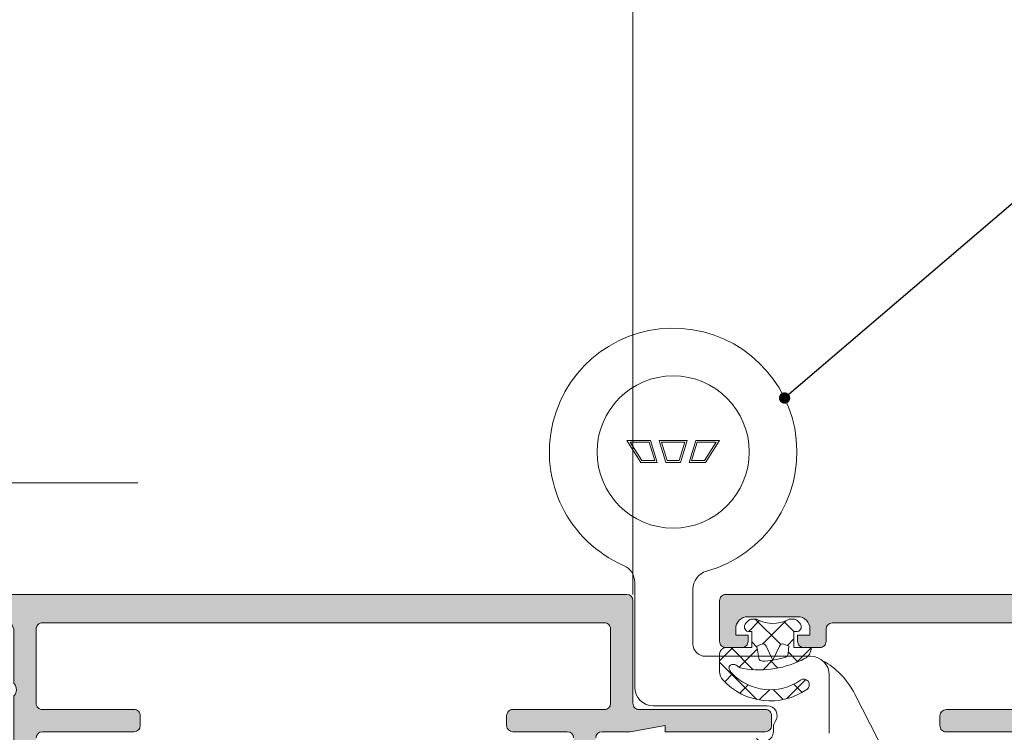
# Model space of a CAD drawing. Header units: metres. Extents: x -1.3 to 9.7, y -0.4 to 3.7.
# Tile 11 of 66: x -0.8178 to -0.7383, y 0.1262 to 0.1838. Entities that reach past the tile are written whole.
import ezdxf

# ---------------------------------------------------------------- set-up
doc = ezdxf.new("R2010")
doc.units = ezdxf.units.M
doc.header["$MEASUREMENT"] = 0
doc.linetypes.add('Untersicht', pattern=[0.02, 0.015, -0.005])
doc.linetypes.add('Wipeout_Contour', pattern=[1, 0, -1])
for name, color, linetype in [('152 - Bemaßung_ Beschriftung.Ausbau', 7, 'Continuous'), ('608 - Struktur.Träger', 7, 'Continuous'), ('Neubau_301 - Elemente.Linie', 7, 'Continuous'), ('Neubau_302 - Elemente.Schraffur', 7, 'Continuous'), ('Neubau_605 - Struktur.Wand Innen', 7, 'Continuous')]:
    doc.layers.add(name, color=color, linetype=linetype)
doc.styles.add('ERSTELLTER_STIL_1', font='txt')
doc.dimstyles.new('ERSTELLTER_STIL__1', dxfattribs={"dimtxt": 0.02, "dimasz": 0.01064, "dimexe": 0.18, "dimexo": 0.0625, "dimgap": 0, "dimtad": 1, "dimtih": 1, "dimtoh": 1, "dimzin": 0, "dimdsep": 46, "dimtxsty": 'ERSTELLTER_STIL_1', "dimblk": 'ARROWHEAD_2', "dimblk1": 'ARROWHEAD_2', "dimblk2": 'ARROWHEAD_2', "dimcen": 0.09, "dimse1": 1, "dimse2": 1, "dimclrd": 7, "dimclre": 7, "dimclrt": 7, "dimazin": 0, "dimtfac": 1, "dimtdec": 4, "dimtmove": 0, "dimatfit": 3, "dimfxl": 1, "dimtolj": 1, "dimtzin": 0, "dimarcsym": 0})
doc.dimstyles.new('ERSTELLTER_STIL__2', dxfattribs={"dimtxt": 0.02, "dimasz": 0.01064, "dimexe": 0.18, "dimexo": 0.0625, "dimgap": 0, "dimtad": 1, "dimzin": 0, "dimdsep": 46, "dimtxsty": 'ERSTELLTER_STIL_1', "dimblk": 'ARROWHEAD_2', "dimblk1": 'ARROWHEAD_2', "dimblk2": 'ARROWHEAD_2', "dimcen": 0.09, "dimse1": 1, "dimse2": 1, "dimclrd": 7, "dimclre": 7, "dimclrt": 7, "dimazin": 0, "dimtfac": 1, "dimtdec": 4, "dimtmove": 0, "dimatfit": 3, "dimfxl": 1, "dimtolj": 1, "dimtzin": 0, "dimarcsym": 0})
doc.dimstyles.new('ERSTELLTER_STIL__3', dxfattribs={"dimtxt": 0.18, "dimasz": 0.001824, "dimexe": 0.18, "dimexo": 0.0625, "dimgap": 0, "dimtad": 0, "dimtih": 1, "dimtoh": 1, "dimdec": 4, "dimzin": 0, "dimdsep": 46, "dimcen": 0.09, "dimadec": 0, "dimazin": 0, "dimtfac": 1, "dimtdec": 4, "dimtmove": 0, "dimatfit": 3, "dimldrblk": 'ARROWHEAD_11', "dimfxl": 1, "dimtolj": 1, "dimtzin": 0, "dimarcsym": 0})

# ---------------------------------------------------------------- blocks, each defined once
blk = doc.blocks.new('*D1')
at = {"layer": '152 - Bemaßung_ Beschriftung.Ausbau', "color": 7, "linetype": 'Continuous', "lineweight": 5}
for p, q in [((-0.8632672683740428, 0.2127123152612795), (-0.8632672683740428, 0.2337123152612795)), ((-0.7682673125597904, 0.2127123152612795), (-0.7682673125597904, 0.2337123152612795)), ((-0.8592258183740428, 0.2302123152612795), (-0.8673087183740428, 0.2162123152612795)), ((-0.7642258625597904, 0.2302123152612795), (-0.7723087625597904, 0.2162123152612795)), ((-0.8701132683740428, 0.2232123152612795), (-0.8632672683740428, 0.2232123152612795)), ((-0.8632672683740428, 0.2232123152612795), (-0.7682673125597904, 0.2232123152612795))]:
    blk.add_line(p, q, dxfattribs=at)
at = {"layer": '152 - Bemaßung_ Beschriftung.Ausbau', "color": 7, "lineweight": 5, "insert": (-0.8283643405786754, 0.226883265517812), "char_height": 0.02, "attachment_point": 7, "style": 'ERSTELLTER_STIL_1'}
blk.add_mtext('\\A1;{\\pql;\\fArial|b0|i0|c0|p38;9\\fArial|b0|i0|c0|p38;\\A1{\\H.66x;\\S5^  ;}}', dxfattribs=at)
blk = doc.blocks.new('ARROWHEAD_2')
at = {"color": 0, "linetype": 'Continuous', "lineweight": 0}
for p, q in [((-0.3781315, -0.655), (0.3781315, 0.655)), ((0, 0), (-1, 0))]:
    blk.add_line(p, q, dxfattribs=at)
blk = doc.blocks.new('*D3')
at = {"layer": '152 - Bemaßung_ Beschriftung.Ausbau', "color": 7, "linetype": 'Continuous', "lineweight": 5}
for p, q in [((-0.7682673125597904, 0.2127123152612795), (-0.7682673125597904, 0.2337123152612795)), ((-0.6652673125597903, 0.2127123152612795), (-0.6652673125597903, 0.2337123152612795)), ((-0.7642258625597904, 0.2302123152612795), (-0.7723087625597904, 0.2162123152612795)), ((-0.6612258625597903, 0.2302123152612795), (-0.6693087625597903, 0.2162123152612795)), ((-0.7682673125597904, 0.2232123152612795), (-0.6652673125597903, 0.2232123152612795))]:
    blk.add_line(p, q, dxfattribs=at)
at = {"layer": '152 - Bemaßung_ Beschriftung.Ausbau', "color": 7, "lineweight": 5, "insert": (-0.7369529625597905, 0.226883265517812), "char_height": 0.02, "attachment_point": 7, "style": 'ERSTELLTER_STIL_1'}
blk.add_mtext('\\A1;{\\pql;\\fArial|b0|i0|c0|p38;10\\fArial|b0|i0|c0|p38;\\A1{\\H.66x;\\S3^  ;}}', dxfattribs=at)
blk = doc.blocks.new('*D10')
at = {"layer": '152 - Bemaßung_ Beschriftung.Ausbau', "color": 7, "linetype": 'Continuous', "lineweight": 5}
for p, q in [((0.8903238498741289, 0.1463773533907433), (0.8903238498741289, 0.1532233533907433)), ((0.8973238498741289, 0.1423359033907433), (0.8833238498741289, 0.1504188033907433)), ((0.9008238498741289, 0.1463773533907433), (0.879823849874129, 0.1463773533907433)), ((0.8903238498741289, 0.06137735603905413), (0.8903238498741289, 0.1463773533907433)), ((0.8833238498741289, 0.06541880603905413), (0.8973238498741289, 0.05733590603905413)), ((0.9008238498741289, 0.06137735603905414), (0.879823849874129, 0.06137735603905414)), ((0.8903238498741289, -0.1036226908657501), (0.8903238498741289, 0.06137735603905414))]:
    blk.add_line(p, q, dxfattribs=at)
at = {"layer": '152 - Bemaßung_ Beschriftung.Ausbau', "color": 7, "lineweight": 5, "insert": (0.8866528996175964, 0.09128030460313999), "char_height": 0.02, "attachment_point": 7, "rotation": 90, "style": 'ERSTELLTER_STIL_1'}
blk.add_mtext('\\A1;{\\pql;\\fArial|b0|i0|c0|p38;8\\fArial|b0|i0|c0|p38;\\A1{\\H.66x;\\S5^  ;}}', dxfattribs=at)
at = {"color": 254, "linetype": 'Wipeout_Contour', "lineweight": 0, "ltscale": 4.19107671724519}
blk.add_wipeout([(0.8900738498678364, 0.08753030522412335), (0.8900738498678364, 0.12022440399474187), (0.8625738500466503, 0.12022440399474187), (0.8625738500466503, 0.08753030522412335)], dxfattribs=at).dxf.layer = '152 - Bemaßung_ Beschriftung.Ausbau'
blk = doc.blocks.new('*D11')
at = {"layer": '152 - Bemaßung_ Beschriftung.Ausbau', "color": 7, "linetype": 'Continuous', "lineweight": 5}
for p, q in [((-0.8632672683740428, 0.2877123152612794), (-0.8632672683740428, 0.3087123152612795)), ((0.7917437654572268, 0.2877123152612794), (0.7917437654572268, 0.3087123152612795)), ((-0.8592258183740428, 0.3052123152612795), (-0.8673087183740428, 0.2912123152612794)), ((0.7877023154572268, 0.2912123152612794), (0.7957852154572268, 0.3052123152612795)), ((-0.8701132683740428, 0.2982123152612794), (-0.8632672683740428, 0.2982123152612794)), ((-0.8632672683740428, 0.2982123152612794), (0.7917437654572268, 0.2982123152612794)), ((0.7917437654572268, 0.2982123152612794), (0.7985897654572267, 0.2982123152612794))]:
    blk.add_line(p, q, dxfattribs=at)
at = {"layer": '152 - Bemaßung_ Beschriftung.Ausbau', "color": 7, "lineweight": 5, "insert": (-0.06737594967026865, 0.298331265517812), "char_height": 0.02, "attachment_point": 7, "style": 'ERSTELLTER_STIL_1'}
blk.add_mtext('\\A1;{\\pql;\\fArial|b0|i0|c0|p38;1,65\\fArial|b0|i0|c0|p38;\\A1{\\H.66x;\\S5^  ;}}', dxfattribs=at)
blk = doc.blocks.new('ARROWHEAD_11')
at = {"color": 0, "linetype": 'Continuous', "lineweight": 0}
blk.add_line((0, 0), (-1, 0), dxfattribs=at)
at = {"color": 0, "linetype": 'Continuous', "lineweight": 0, "const_width": 0.25, "flags": 128}
blk.add_lwpolyline([(-0.125, 0, 1), (0.125, 0, 1)], format="xyb", close=True, dxfattribs=at)

msp = doc.modelspace()

# ---------------------------------------------------------------- hatches: boundary and pattern name
at = {"layer": 'Neubau_302 - Elemente.Schraffur', "linetype": 'Continuous', "lineweight": 5}
for points in [[(-0.8180673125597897, 0.1111280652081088, 0.414213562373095), (-0.8190673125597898, 0.1101280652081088), (-0.8190673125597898, 0.08862806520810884, 0.4142135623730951), (-0.8180673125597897, 0.08762806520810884), (-0.8174673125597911, 0.08762806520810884), (-0.8174673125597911, 0.08892806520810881), (-0.8169673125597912, 0.08892806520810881, -0.4142135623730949), (-0.8164673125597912, 0.08842806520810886), (-0.8164673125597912, 0.0729780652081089, 0.4142135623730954), (-0.8159673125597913, 0.07247806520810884), (-0.8085673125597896, 0.07247806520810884, -0.4142135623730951), (-0.8080673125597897, 0.0719780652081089), (-0.8080673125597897, 0.07117806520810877, -0.4142135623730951), (-0.8085673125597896, 0.07067806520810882), (-0.8159673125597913, 0.07067806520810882, 0.4142135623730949), (-0.8164673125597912, 0.07017806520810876), (-0.8164673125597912, 0.06417806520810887, 0.4142135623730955), (-0.8159673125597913, 0.06367806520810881), (-0.7705673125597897, 0.06367806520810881, 0.4142135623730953), (-0.7700673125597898, 0.06417806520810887), (-0.7700673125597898, 0.07017806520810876, 0.4142135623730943), (-0.7705673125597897, 0.07067806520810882), (-0.7779673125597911, 0.07067806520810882, -0.4142135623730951), (-0.7784673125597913, 0.07117806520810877), (-0.7784673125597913, 0.0719780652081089, -0.4142135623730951), (-0.7779673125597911, 0.07247806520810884), (-0.7735673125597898, 0.07247806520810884, 0.4142135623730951), (-0.7730673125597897, 0.0729780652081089), (-0.7730673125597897, 0.07637806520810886, 0.4142135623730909), (-0.7735673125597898, 0.0768780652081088), (-0.7768673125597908, 0.0768780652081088, 0.4732848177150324), (-0.7773576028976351, 0.07628000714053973, -0.488483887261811), (-0.7778673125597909, 0.07567806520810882), (-0.7800673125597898, 0.07567806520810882, -0.4142135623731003), (-0.7802673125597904, 0.0758780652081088), (-0.7802673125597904, 0.07617806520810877, -0.4142135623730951), (-0.7797673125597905, 0.07667806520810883), (-0.7790673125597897, 0.07667806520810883, 0.4142135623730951), (-0.7788673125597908, 0.0768780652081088), (-0.7788673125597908, 0.07867806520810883), (-0.7730673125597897, 0.07867806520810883), (-0.7730673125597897, 0.07912806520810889), (-0.7715673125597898, 0.07912806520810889), (-0.7715673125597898, 0.07867806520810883), (-0.7635673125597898, 0.07867806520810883, -0.4142135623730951), (-0.7630673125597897, 0.07817806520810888), (-0.7630673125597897, 0.0778780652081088, -0.4142135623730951), (-0.7640673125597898, 0.0768780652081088), (-0.76566731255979, 0.0768780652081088), (-0.76566731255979, 0.07737806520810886), (-0.7685029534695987, 0.0768780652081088), (-0.7707673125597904, 0.0768780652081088, 0.4142135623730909), (-0.7712673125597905, 0.07637806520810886), (-0.7712673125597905, 0.0729780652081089, 0.4142135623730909), (-0.7707673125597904, 0.07247806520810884), (-0.7685029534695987, 0.07247806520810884), (-0.76566731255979, 0.0719780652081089), (-0.76566731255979, 0.07247806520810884), (-0.7575673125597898, 0.07247806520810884, -0.4142135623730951), (-0.7570673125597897, 0.0719780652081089), (-0.7570673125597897, 0.07117806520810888, -0.414213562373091), (-0.7575673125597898, 0.07067806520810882), (-0.7677673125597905, 0.07067806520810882, 0.4142135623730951), (-0.7682673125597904, 0.07017806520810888), (-0.7682673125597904, 0.06417806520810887, 0.4142135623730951), (-0.7677673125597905, 0.06367806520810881), (-0.7483673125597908, 0.06367806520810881, 0.414213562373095), (-0.7478673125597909, 0.06417806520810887), (-0.7478673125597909, 0.06517806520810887, -0.414213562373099), (-0.7473673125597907, 0.06567806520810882), (-0.7460673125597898, 0.06567806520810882, -0.4142135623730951), (-0.7455673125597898, 0.06517806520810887), (-0.7455673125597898, 0.06467806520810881), (-0.7465673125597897, 0.06467806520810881), (-0.7465673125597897, 0.06417806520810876, 0.4142135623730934), (-0.7455673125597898, 0.06317806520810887), (-0.7415673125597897, 0.06317806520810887, 0.4142135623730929), (-0.7405673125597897, 0.06417806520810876), (-0.7405673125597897, 0.06467806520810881), (-0.7415673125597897, 0.06467806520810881), (-0.7415673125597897, 0.06517806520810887, -0.4142135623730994), (-0.7410673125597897, 0.06567806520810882), (-0.7397673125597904, 0.06567806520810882, -0.414213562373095), (-0.7392673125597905, 0.06517806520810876), (-0.7392673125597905, 0.0618780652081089, -0.4142135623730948), (-0.7397673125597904, 0.06137806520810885), (-0.8232673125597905, 0.06137806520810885), (-0.8232673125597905, 0.0647780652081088), (-0.8221673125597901, 0.0658780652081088), (-0.8215673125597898, 0.0658780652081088), (-0.8215673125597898, 0.06437806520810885, 0.4142135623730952), (-0.8205673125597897, 0.06337806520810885), (-0.8192673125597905, 0.06337806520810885, 0.4142135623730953), (-0.8182673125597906, 0.06437806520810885), (-0.8182673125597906, 0.06857806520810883, 0.4000000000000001), (-0.8182673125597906, 0.06957806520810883), (-0.8182673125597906, 0.07837806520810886, 0.4142135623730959), (-0.8192673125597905, 0.07937806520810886), (-0.8205673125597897, 0.07937806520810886, 0.4142135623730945), (-0.8215673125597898, 0.07837806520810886), (-0.8215673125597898, 0.0758780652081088), (-0.8220673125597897, 0.0758780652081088, -0.4142135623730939), (-0.8230673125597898, 0.0768780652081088), (-0.8230673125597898, 0.08037806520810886, -0.414213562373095), (-0.8225673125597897, 0.08087806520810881), (-0.8187673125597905, 0.08087806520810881, 0.4142135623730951), (-0.8182673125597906, 0.08137806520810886), (-0.8182673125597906, 0.08487806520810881, 0.4142135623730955), (-0.8192673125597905, 0.08587806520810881), (-0.8220673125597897, 0.08587806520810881), (-0.8220673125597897, 0.08417806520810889), (-0.8225673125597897, 0.08417806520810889, -0.4142135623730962), (-0.8230673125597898, 0.08467806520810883), (-0.8230673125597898, 0.0871280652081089, -0.4142135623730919), (-0.8225673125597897, 0.08762806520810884), (-0.8218673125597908, 0.08762806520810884, 0.414213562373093), (-0.8208673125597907, 0.08862806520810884), (-0.8208673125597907, 0.1101280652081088, 0.4142135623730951), (-0.8218673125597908, 0.1111280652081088), (-0.8225673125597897, 0.1111280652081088, -0.4142135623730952), (-0.8230673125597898, 0.1116280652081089), (-0.8230673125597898, 0.1140780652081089, -0.4142135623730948), (-0.8225673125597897, 0.1145780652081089), (-0.8220673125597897, 0.1145780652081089), (-0.8220673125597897, 0.1128780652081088), (-0.8192673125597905, 0.1128780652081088, 0.4142135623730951), (-0.8182673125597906, 0.1138780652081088), (-0.8182673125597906, 0.1173780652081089, 0.4142135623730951), (-0.8187673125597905, 0.1178780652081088), (-0.8225673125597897, 0.1178780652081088, -0.4142135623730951), (-0.8230673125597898, 0.1183780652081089), (-0.8230673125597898, 0.1218780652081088, -0.414213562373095), (-0.8220673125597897, 0.1228780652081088), (-0.8215673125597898, 0.1228780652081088), (-0.8215673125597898, 0.1203780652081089, 0.4142135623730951), (-0.8205673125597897, 0.1193780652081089), (-0.8192673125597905, 0.1193780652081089, 0.4142135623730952), (-0.8182673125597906, 0.1203780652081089), (-0.8182673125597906, 0.1291780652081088, 0.4000000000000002), (-0.8182673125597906, 0.1301780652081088), (-0.8182673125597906, 0.1343780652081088, 0.4142135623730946), (-0.8192673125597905, 0.1353780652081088), (-0.8205673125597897, 0.1353780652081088, 0.4142135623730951), (-0.8215673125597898, 0.1343780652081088), (-0.8215673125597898, 0.1328780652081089), (-0.8221673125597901, 0.1328780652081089), (-0.8232673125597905, 0.1339780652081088), (-0.8232673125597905, 0.1373780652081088), (-0.7687673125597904, 0.1373780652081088, -0.414213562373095), (-0.7682673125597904, 0.1368780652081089), (-0.7682673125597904, 0.1285780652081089, 0.4142135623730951), (-0.7677673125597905, 0.1280780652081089), (-0.7575673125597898, 0.1280780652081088, -0.4142135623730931), (-0.7570673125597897, 0.1275780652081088), (-0.7570673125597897, 0.1267780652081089, -0.4142135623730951), (-0.7575673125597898, 0.1262780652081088), (-0.76566731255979, 0.1262780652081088), (-0.76566731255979, 0.1267780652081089), (-0.7685029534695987, 0.1262780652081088), (-0.7707673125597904, 0.1262780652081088, 0.414213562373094), (-0.7712673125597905, 0.1257780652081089), (-0.7712673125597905, 0.1223780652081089, 0.4142135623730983), (-0.7707673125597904, 0.1218780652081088), (-0.7685029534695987, 0.1218780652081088), (-0.76566731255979, 0.1213780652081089), (-0.76566731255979, 0.1218780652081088), (-0.7640673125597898, 0.1218780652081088, -0.4142135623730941), (-0.7630673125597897, 0.1208780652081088), (-0.7630673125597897, 0.1205780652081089, -0.4142135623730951), (-0.7635673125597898, 0.1200780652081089), (-0.7715673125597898, 0.1200780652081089), (-0.7715673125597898, 0.1196280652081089), (-0.7730673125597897, 0.1196280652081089), (-0.7730673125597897, 0.1200780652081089), (-0.7788673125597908, 0.1200780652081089), (-0.7788673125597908, 0.1218780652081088, 0.4142135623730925), (-0.7790673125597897, 0.1220780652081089), (-0.7797673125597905, 0.1220780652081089, -0.4142135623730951), (-0.7802673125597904, 0.1225780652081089), (-0.7802673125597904, 0.1228780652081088, -0.4142135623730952), (-0.7800673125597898, 0.1230780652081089), (-0.7778673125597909, 0.1230780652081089, -0.4142135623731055), (-0.7773673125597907, 0.1225780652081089), (-0.7773673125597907, 0.1223780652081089, 0.4142135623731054), (-0.7768673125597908, 0.1218780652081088), (-0.7735673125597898, 0.1218780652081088, 0.4142135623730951), (-0.7730673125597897, 0.1223780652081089), (-0.7730673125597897, 0.1257780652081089, 0.4142135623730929), (-0.7735673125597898, 0.1262780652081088), (-0.7779673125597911, 0.1262780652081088, -0.4142135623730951), (-0.7784673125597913, 0.1267780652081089), (-0.7784673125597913, 0.1275780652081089, -0.4142135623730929), (-0.7779673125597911, 0.1280780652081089), (-0.7705673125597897, 0.1280780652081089, 0.4142135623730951), (-0.7700673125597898, 0.1285780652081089), (-0.7700673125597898, 0.1345780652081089, 0.4142135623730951), (-0.7705673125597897, 0.1350780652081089), (-0.8159673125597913, 0.1350780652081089, 0.4142135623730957), (-0.8164673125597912, 0.1345780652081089), (-0.8164673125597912, 0.1285780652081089, 0.4142135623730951), (-0.8159673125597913, 0.1280780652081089), (-0.8085673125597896, 0.1280780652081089, -0.414213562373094), (-0.8080673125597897, 0.1275780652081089), (-0.8080673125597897, 0.1267780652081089, -0.414213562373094), (-0.8085673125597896, 0.1262780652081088), (-0.8159673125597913, 0.1262780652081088, 0.4142135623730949), (-0.8164673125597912, 0.1257780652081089), (-0.8164673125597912, 0.1103280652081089, -0.4142135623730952), (-0.8169673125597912, 0.1098280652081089), (-0.8174673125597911, 0.1098280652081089), (-0.8174673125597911, 0.1111280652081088)], [(-0.730467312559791, 0.06417731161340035, 0.4142135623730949), (-0.7299673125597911, 0.06367731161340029), (-0.6975673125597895, 0.06367731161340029, 0.4142135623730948), (-0.6970673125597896, 0.06417731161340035), (-0.6970673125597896, 0.07017731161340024, 0.4142135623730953), (-0.6975673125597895, 0.0706773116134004), (-0.7049673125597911, 0.0706773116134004, -0.4142135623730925), (-0.705467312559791, 0.07117731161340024), (-0.705467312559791, 0.07197731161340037, -0.4142135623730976), (-0.7049673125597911, 0.07247731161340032), (-0.6975673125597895, 0.07247731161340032, 0.4142135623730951), (-0.6970673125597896, 0.07297731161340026), (-0.6970673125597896, 0.08842731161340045, -0.414213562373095), (-0.6965673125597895, 0.08892731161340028), (-0.6960673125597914, 0.08892731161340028), (-0.6960673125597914, 0.08762731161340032), (-0.695467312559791, 0.08762731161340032, 0.4142135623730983), (-0.694467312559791, 0.08862731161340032), (-0.694467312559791, 0.1101273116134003, 0.4142135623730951), (-0.695467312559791, 0.1111273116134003), (-0.6960673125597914, 0.1111273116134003), (-0.6960673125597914, 0.1098273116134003), (-0.6965673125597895, 0.1098273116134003, -0.4142135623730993), (-0.6970673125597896, 0.1103273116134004), (-0.6970673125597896, 0.1257773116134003, 0.4142135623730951), (-0.6975673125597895, 0.1262773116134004), (-0.7049673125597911, 0.1262773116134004, -0.4142135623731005), (-0.705467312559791, 0.1267773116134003), (-0.705467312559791, 0.1275773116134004, -0.4142135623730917), (-0.7049673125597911, 0.1280773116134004), (-0.6975673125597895, 0.1280773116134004, 0.414213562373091), (-0.6970673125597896, 0.1285773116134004), (-0.6970673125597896, 0.1345773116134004, 0.4142135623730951), (-0.6975673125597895, 0.1350773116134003), (-0.7299673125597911, 0.1350773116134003, 0.4142135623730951), (-0.730467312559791, 0.1345773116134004), (-0.730467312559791, 0.1285773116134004, 0.4142135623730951), (-0.7299673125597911, 0.1280773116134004), (-0.7225673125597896, 0.1280773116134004, -0.4142135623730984), (-0.7220673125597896, 0.1275773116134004), (-0.7220673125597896, 0.1267773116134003, -0.4142135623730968), (-0.7225673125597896, 0.1262773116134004), (-0.726967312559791, 0.1262773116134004, 0.4142135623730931), (-0.727467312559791, 0.1257773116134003), (-0.727467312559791, 0.1223773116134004, 0.4142135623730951), (-0.726967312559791, 0.1218773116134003), (-0.7236673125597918, 0.1218773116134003, 0.4142135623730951), (-0.7231673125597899, 0.1223773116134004), (-0.7231673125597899, 0.1225773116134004, -0.4142135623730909), (-0.7226673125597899, 0.1230773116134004), (-0.720467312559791, 0.1230773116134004, -0.4142135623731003), (-0.7202673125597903, 0.1228773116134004), (-0.7202673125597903, 0.1225773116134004, -0.4142135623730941), (-0.7207673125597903, 0.1220773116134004), (-0.7214673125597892, 0.1220773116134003, 0.4142135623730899), (-0.7216673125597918, 0.1218773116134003), (-0.7216673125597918, 0.1200773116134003), (-0.727467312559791, 0.1200773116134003), (-0.727467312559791, 0.1196273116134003), (-0.7289673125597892, 0.1196273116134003), (-0.7289673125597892, 0.1200773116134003), (-0.736967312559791, 0.1200773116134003, -0.4142135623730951), (-0.737467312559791, 0.1205773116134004), (-0.737467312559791, 0.1208773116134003, -0.4142135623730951), (-0.7364673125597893, 0.1218773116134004), (-0.7348673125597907, 0.1218773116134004), (-0.7348673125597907, 0.1213773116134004), (-0.7320316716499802, 0.1218773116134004), (-0.7297673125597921, 0.1218773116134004, 0.414213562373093), (-0.7292673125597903, 0.1223773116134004), (-0.7292673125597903, 0.1257773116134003, 0.4142135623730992), (-0.7297673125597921, 0.1262773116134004), (-0.7320316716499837, 0.1262773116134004), (-0.7348673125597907, 0.1267773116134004), (-0.7348673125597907, 0.1262773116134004), (-0.742967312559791, 0.1262773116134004, -0.4142135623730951), (-0.743467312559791, 0.1267773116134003), (-0.743467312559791, 0.1275773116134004, -0.4142135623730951), (-0.742967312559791, 0.1280773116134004), (-0.7327673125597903, 0.1280773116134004, 0.4142135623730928), (-0.7322673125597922, 0.1285773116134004), (-0.7322673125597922, 0.1345773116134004, 0.4142135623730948), (-0.7327673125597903, 0.1350773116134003), (-0.75216731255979, 0.1350773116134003, 0.4142135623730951), (-0.7526673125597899, 0.1345773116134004), (-0.7526673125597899, 0.1335773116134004, -0.414213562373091), (-0.7531673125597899, 0.1330773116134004), (-0.754467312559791, 0.1330773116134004, -0.4142135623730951), (-0.754967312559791, 0.1335773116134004), (-0.754967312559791, 0.1340773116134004), (-0.7539673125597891, 0.1340773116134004), (-0.7539673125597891, 0.1345773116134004, 0.4142135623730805), (-0.754967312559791, 0.1355773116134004), (-0.7589673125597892, 0.1355773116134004, 0.4142135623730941), (-0.7599673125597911, 0.1345773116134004), (-0.7599673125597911, 0.1340773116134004), (-0.7589673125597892, 0.1340773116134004), (-0.7589673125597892, 0.1335773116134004, -0.4142135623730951), (-0.7594673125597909, 0.1330773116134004), (-0.7607673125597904, 0.1330773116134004, -0.414213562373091), (-0.7612673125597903, 0.1335773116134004), (-0.7612673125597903, 0.1368773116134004, -0.4142135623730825), (-0.7607673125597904, 0.1373773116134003), (-0.6657673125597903, 0.1373773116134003, -0.4142135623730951), (-0.6652673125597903, 0.1368773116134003), (-0.6652673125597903, 0.1323773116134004, -0.4142135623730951), (-0.6657673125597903, 0.1318773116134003), (-0.6670673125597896, 0.1318773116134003, -0.4142135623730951), (-0.6675673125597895, 0.1323773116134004), (-0.6675673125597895, 0.1328773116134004), (-0.6665673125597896, 0.1328773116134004), (-0.6665673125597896, 0.1343773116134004, 0.4142135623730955), (-0.6675673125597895, 0.1353773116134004), (-0.6715673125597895, 0.1353773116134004, 0.4142135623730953), (-0.6725673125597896, 0.1343773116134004), (-0.6725673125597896, 0.1328773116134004), (-0.6715673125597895, 0.1328773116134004), (-0.6715673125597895, 0.1323773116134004, -0.4142135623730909), (-0.6720673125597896, 0.1318773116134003), (-0.6748673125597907, 0.1318773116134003, -0.4744978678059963), (-0.6753572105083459, 0.1324773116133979, -0.4744978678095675), (-0.6748673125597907, 0.1330773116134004), (-0.6743673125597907, 0.1330773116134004, 0.4142135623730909), (-0.6738673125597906, 0.1335773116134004), (-0.6738673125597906, 0.1345773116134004, 0.4142135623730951), (-0.6743673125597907, 0.1350773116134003), (-0.6902673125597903, 0.1350773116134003), (-0.6902673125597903, 0.1339773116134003), (-0.6913673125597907, 0.1328773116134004), (-0.691967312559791, 0.1328773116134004), (-0.691967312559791, 0.1343773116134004, 0.4142135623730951), (-0.692967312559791, 0.1353773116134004), (-0.6942673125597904, 0.1353773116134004, 0.4142135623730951), (-0.6952673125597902, 0.1343773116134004), (-0.6952673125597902, 0.1301773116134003, 0.4000000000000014), (-0.6952673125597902, 0.1291773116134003), (-0.6952673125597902, 0.1203773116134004, 0.4142135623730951), (-0.6942673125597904, 0.1193773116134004), (-0.692967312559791, 0.1193773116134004, 0.4142135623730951), (-0.691967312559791, 0.1203773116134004), (-0.691967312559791, 0.1228773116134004), (-0.6914673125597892, 0.1228773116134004, -0.4142135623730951), (-0.690467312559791, 0.1218773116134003), (-0.690467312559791, 0.1183773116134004, -0.4142135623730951), (-0.690967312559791, 0.1178773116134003), (-0.6947673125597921, 0.1178773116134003, 0.4142135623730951), (-0.6952673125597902, 0.1173773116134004), (-0.6952673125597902, 0.1138773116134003, 0.4142135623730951), (-0.6942673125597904, 0.1128773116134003), (-0.6914673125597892, 0.1128773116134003), (-0.6914673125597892, 0.1145773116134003), (-0.690967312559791, 0.1145773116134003, -0.4142135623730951), (-0.690467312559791, 0.1140773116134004), (-0.690467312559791, 0.1116273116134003, -0.4142135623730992), (-0.690967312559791, 0.1111273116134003), (-0.6916673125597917, 0.1111273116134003, 0.4142135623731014), (-0.69266731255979, 0.1101273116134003), (-0.69266731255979, 0.08862731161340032, 0.4142135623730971), (-0.6916673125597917, 0.08762731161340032), (-0.690967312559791, 0.08762731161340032, -0.414213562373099), (-0.690467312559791, 0.08712731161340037), (-0.690467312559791, 0.08467731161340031, -0.4142135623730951), (-0.690967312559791, 0.08417731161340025), (-0.6914673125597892, 0.08417731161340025), (-0.6914673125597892, 0.08587731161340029), (-0.6942673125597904, 0.08587731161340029, 0.4142135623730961), (-0.6952673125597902, 0.08487731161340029), (-0.6952673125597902, 0.08137731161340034, 0.4142135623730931), (-0.6947673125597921, 0.08087731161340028), (-0.690967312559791, 0.08087731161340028, -0.4142135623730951), (-0.690467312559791, 0.08037731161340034), (-0.690467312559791, 0.07687731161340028, -0.4142135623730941), (-0.6914673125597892, 0.07587731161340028), (-0.691967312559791, 0.07587731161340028), (-0.691967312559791, 0.07837731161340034, 0.4142135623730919), (-0.692967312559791, 0.07937731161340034), (-0.6942673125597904, 0.07937731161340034, 0.4142135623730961), (-0.6952673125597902, 0.07837731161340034), (-0.6952673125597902, 0.0695773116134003, 0.4000000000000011), (-0.6952673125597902, 0.0685773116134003), (-0.6952673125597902, 0.06437731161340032, 0.4142135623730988), (-0.6942673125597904, 0.06337731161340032), (-0.692967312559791, 0.06337731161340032, 0.4142135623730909), (-0.691967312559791, 0.06437731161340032), (-0.691967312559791, 0.06587731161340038), (-0.6913673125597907, 0.06587731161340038), (-0.6902673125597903, 0.06477731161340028), (-0.6902673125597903, 0.06137731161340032), (-0.7317673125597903, 0.06137731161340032, -0.4142135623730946), (-0.7322673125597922, 0.06187731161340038), (-0.7322673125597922, 0.07017731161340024, 0.4142135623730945), (-0.7327673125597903, 0.0706773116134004), (-0.742967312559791, 0.0706773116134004, -0.4142135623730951), (-0.743467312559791, 0.07117731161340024), (-0.743467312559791, 0.07197731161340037, -0.4142135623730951), (-0.742967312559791, 0.07247731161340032), (-0.7348673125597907, 0.07247731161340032), (-0.7348673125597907, 0.07197731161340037), (-0.7320316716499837, 0.07247731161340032), (-0.7297673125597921, 0.07247731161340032, 0.4142135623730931), (-0.7292673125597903, 0.07297731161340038), (-0.7292673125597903, 0.07637731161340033, 0.4142135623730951), (-0.7297673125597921, 0.07687731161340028), (-0.7320316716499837, 0.07687731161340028), (-0.7348673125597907, 0.07737731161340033), (-0.7348673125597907, 0.07687731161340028), (-0.7364673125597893, 0.07687731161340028, -0.4142135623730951), (-0.737467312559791, 0.07787731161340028), (-0.737467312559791, 0.07817731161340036, -0.4142135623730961), (-0.736967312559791, 0.0786773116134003), (-0.7289673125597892, 0.0786773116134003), (-0.7289673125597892, 0.07912731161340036), (-0.727467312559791, 0.07912731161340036), (-0.727467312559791, 0.0786773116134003), (-0.7216673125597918, 0.0786773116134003), (-0.7216673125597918, 0.07687731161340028, 0.4142135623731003), (-0.7214673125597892, 0.0766773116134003), (-0.7207673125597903, 0.0766773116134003, -0.4142135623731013), (-0.7202673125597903, 0.07617731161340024), (-0.7202673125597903, 0.07587731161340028, -0.4142135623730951), (-0.720467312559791, 0.07567731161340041), (-0.7226673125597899, 0.07567731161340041, -0.4884838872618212), (-0.7231770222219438, 0.0762792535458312, 0.4732848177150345), (-0.7236673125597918, 0.07687731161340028), (-0.726967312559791, 0.07687731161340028, 0.4142135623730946), (-0.727467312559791, 0.07637731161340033), (-0.727467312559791, 0.07297731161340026, 0.4142135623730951), (-0.726967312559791, 0.07247731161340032), (-0.7225673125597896, 0.07247731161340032, -0.4142135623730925), (-0.7220673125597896, 0.07197731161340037), (-0.7220673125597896, 0.07117731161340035, -0.4142135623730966), (-0.7225673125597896, 0.0706773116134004), (-0.7299673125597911, 0.0706773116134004, 0.4142135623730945), (-0.730467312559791, 0.07017731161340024)]]:
    msp.add_hatch(color=7, dxfattribs=at).paths.add_polyline_path(points)
h = msp.add_hatch(dxfattribs=at)
h.set_pattern_fill('NETZ_0001', style=0, pattern_type=2)
h.set_pattern_definition([(315, (-0.754967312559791, 0.1340773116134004), (0.001060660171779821, 0.001060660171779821), []), (225, (-0.754967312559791, 0.1340773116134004), (-0.001060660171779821, 0.001060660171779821), [])])
h.paths.add_polyline_path([(-0.7612654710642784, 0.1312273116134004, -0.00659054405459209), (-0.761267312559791, 0.1313670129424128), (-0.761267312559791, 0.1325773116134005, -0.414213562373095), (-0.760767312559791, 0.1330773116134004), (-0.758667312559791, 0.1330773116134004), (-0.758667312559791, 0.1343773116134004), (-0.758967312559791, 0.1343773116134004, -0.5803939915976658), (-0.7591501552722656, 0.1350474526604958), (-0.758908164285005, 0.1352894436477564, -0.1989123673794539), (-0.758696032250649, 0.1353773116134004), (-0.7583982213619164, 0.1353773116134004, -0.1205233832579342), (-0.758167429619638, 0.1353208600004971, 0.244599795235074), (-0.7557671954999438, 0.1353208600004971, -0.1205233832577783), (-0.7555364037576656, 0.1353773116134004), (-0.755238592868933, 0.1353773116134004, -0.1989123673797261), (-0.755026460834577, 0.1352894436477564), (-0.7547844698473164, 0.1350474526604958, -0.5803939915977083), (-0.754967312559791, 0.1343773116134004), (-0.755267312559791, 0.1343773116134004), (-0.755267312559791, 0.1330773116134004), (-0.7538673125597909, 0.1330773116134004, -0.2779628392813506), (-0.7543999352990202, 0.1321932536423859, -0.1629428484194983), (-0.7593490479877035, 0.1313779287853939, -0.1383432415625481), (-0.759841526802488, 0.1316066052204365, 0.2370781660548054), (-0.7602771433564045, 0.1317150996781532, 0.4888140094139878), (-0.7604788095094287, 0.1312867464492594, 0.07112246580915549), (-0.7603001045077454, 0.131031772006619, 0.3723762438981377), (-0.7547226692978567, 0.1304465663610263, -0.9999999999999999), (-0.7542082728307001, 0.1297080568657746, -0.3762160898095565), (-0.7610040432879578, 0.13046740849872, -0.1871000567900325), (-0.7612654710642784, 0.1311415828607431)])
h.paths.add_polyline_path([(-0.7582673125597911, 0.1332067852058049), (-0.7580953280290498, 0.1322314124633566, 0.376015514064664), (-0.7577871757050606, 0.1319837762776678, 0.02863279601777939), (-0.756967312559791, 0.1320657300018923), (-0.7574946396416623, 0.1331965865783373, 0.3888787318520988), (-0.757869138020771, 0.1333517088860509)], flags=0)
h.paths.add_polyline_path([(-0.756967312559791, 0.1320657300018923, 0.0369797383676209), (-0.7559319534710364, 0.1323090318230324, 0.3035382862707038), (-0.7557231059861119, 0.1325690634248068), (-0.7556673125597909, 0.1332067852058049), (-0.7560654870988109, 0.1333517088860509, 0.3888787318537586), (-0.7564399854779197, 0.1331965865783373)], flags=0)

# ---------------------------------------------------------------- linework, layer by layer
at = {"layer": 'Neubau_301 - Elemente.Linie', "color": 1, "linetype": 'Continuous', "lineweight": 5}
for p, q in [((-0.7687670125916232, 0.1498080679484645), (-0.7676270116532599, 0.1480280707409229)), ((-0.7668470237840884, 0.1498080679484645), (-0.7687670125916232, 0.1498080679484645)), ((-0.7684992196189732, 0.1496680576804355), (-0.7669612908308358, 0.1496680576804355)), ((-0.7675449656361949, 0.1481780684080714), (-0.7684992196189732, 0.1496680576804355)), ((-0.7669612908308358, 0.1496680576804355), (-0.7665092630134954, 0.1481780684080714)), ((-0.7663070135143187, 0.1480280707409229), (-0.7668470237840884, 0.1498080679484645)), ((-0.766157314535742, 0.1498080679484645), (-0.7656173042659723, 0.1480280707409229)), ((-0.7638873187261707, 0.1498080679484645), (-0.766157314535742, 0.1498080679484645)), ((-0.7659580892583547, 0.1496680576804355), (-0.7640765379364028, 0.1496680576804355)), ((-0.7655060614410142, 0.1481780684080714), (-0.7659580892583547, 0.1496680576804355)), ((-0.7640765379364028, 0.1496680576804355), (-0.7645285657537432, 0.1481780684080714)), ((-0.7644273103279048, 0.1480280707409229), (-0.7638873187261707, 0.1498080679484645)), ((-0.7631976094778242, 0.1498080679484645), (-0.7637376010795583, 0.1480280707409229)), ((-0.7635253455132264, 0.1481780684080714), (-0.7630733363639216, 0.1496680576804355)), ((-0.7612776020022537, 0.1498080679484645), (-0.7631976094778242, 0.1498080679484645)), ((-0.7630733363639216, 0.1496680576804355), (-0.7615354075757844, 0.1496680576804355)), ((-0.7615354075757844, 0.1496680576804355), (-0.7624896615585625, 0.1481780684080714)), ((-0.762417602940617, 0.1480280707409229), (-0.7612776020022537, 0.1498080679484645)), ((-0.7676270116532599, 0.1480280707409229), (-0.7663070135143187, 0.1480280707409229)), ((-0.7665092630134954, 0.1481780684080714), (-0.7675449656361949, 0.1481780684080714)), ((-0.7656173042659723, 0.1480280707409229), (-0.7644273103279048, 0.1480280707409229)), ((-0.7645285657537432, 0.1481780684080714), (-0.7655060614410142, 0.1481780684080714)), ((-0.7637376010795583, 0.1480280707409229), (-0.762417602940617, 0.1480280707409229)), ((-0.7624896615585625, 0.1481780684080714), (-0.7635253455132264, 0.1481780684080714)), ((-0.7681173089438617, 0.1298780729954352), (-0.7681173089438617, 0.1383381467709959)), ((-0.7634173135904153, 0.1378037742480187), (-0.7634173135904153, 0.133378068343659)), ((-0.7624173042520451, 0.1323780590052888), (-0.7539173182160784, 0.1323780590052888)), ((-0.7524173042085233, 0.1308780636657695), (-0.7524173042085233, 0.12617076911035)), ((-0.750340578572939, 0.1293065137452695), (-0.7446587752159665, 0.118238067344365)), ((-0.7574173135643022, 0.1283780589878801), (-0.7666173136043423, 0.1283780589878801)), ((-0.756917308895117, 0.1262950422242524), (-0.756917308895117, 0.1266453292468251))]:
    msp.add_line(p, q, dxfattribs=at)
at = {"layer": 'Neubau_301 - Elemente.Linie', "color": 1, "linetype": 'Continuous', "lineweight": 5, "flags": 128}
for points in [[(-0.7712673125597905, 0.1257780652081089, -0.414213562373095), (-0.7707673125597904, 0.1262780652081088), (-0.7685029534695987, 0.1262780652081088), (-0.76566731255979, 0.1267780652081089), (-0.76566731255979, 0.1262780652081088), (-0.7575673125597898, 0.1262780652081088, 0.414213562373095), (-0.7570673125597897, 0.1267780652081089), (-0.7570673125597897, 0.1275780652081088, 0.414213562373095), (-0.7575673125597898, 0.1280780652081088), (-0.7677673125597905, 0.1280780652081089, -0.414213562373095), (-0.7682673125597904, 0.1285780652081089), (-0.7682673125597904, 0.1368780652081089, 0.414213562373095), (-0.7687673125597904, 0.1373780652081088), (-0.8232673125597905, 0.1373780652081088), (-0.8232673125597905, 0.1339780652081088), (-0.8221673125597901, 0.1328780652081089), (-0.8215673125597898, 0.1328780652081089), (-0.8215673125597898, 0.1343780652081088, -0.414213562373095), (-0.8205673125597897, 0.1353780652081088), (-0.8192673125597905, 0.1353780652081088, -0.414213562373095), (-0.8182673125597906, 0.1343780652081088), (-0.8182673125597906, 0.1301780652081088, -0.4000000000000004), (-0.8182673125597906, 0.1291780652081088), (-0.8182673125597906, 0.1203780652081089, -0.414213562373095)], [(-0.6657673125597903, 0.1373773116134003), (-0.7607673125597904, 0.1373773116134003, 0.4142135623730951), (-0.7612673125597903, 0.1368773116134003), (-0.7612673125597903, 0.1335773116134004, 0.414213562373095), (-0.7607673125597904, 0.1330773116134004), (-0.7594673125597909, 0.1330773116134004, 0.414213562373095), (-0.7589673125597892, 0.1335773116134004), (-0.7589673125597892, 0.1340773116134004), (-0.7599673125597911, 0.1340773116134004), (-0.7599673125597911, 0.1345773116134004, -0.414213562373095), (-0.7589673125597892, 0.1355773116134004), (-0.754967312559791, 0.1355773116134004, -0.414213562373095), (-0.7539673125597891, 0.1345773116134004), (-0.7539673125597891, 0.1340773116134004), (-0.754967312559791, 0.1340773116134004), (-0.754967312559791, 0.1335773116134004, 0.414213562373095), (-0.754467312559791, 0.1330773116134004), (-0.7531673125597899, 0.1330773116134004, 0.414213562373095), (-0.7526673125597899, 0.1335773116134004), (-0.7526673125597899, 0.1345773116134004, -0.414213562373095), (-0.75216731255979, 0.1350773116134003), (-0.7327673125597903, 0.1350773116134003, -0.414213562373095)], [(-0.8164673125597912, 0.1257780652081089, -0.414213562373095), (-0.8159673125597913, 0.1262780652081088), (-0.8085673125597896, 0.1262780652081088, 0.414213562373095), (-0.8080673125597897, 0.1267780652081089), (-0.8080673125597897, 0.1275780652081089, 0.414213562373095), (-0.8085673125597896, 0.1280780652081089), (-0.8159673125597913, 0.1280780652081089, -0.414213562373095), (-0.8164673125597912, 0.1285780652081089), (-0.8164673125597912, 0.1345780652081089, -0.414213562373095), (-0.8159673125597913, 0.1350780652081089), (-0.7705673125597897, 0.1350780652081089, -0.414213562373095), (-0.7700673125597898, 0.1345780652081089), (-0.7700673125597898, 0.1285780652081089, -0.414213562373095), (-0.7705673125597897, 0.1280780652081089), (-0.7779673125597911, 0.1280780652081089, 0.414213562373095), (-0.7784673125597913, 0.1275780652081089), (-0.7784673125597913, 0.1267780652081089, 0.414213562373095), (-0.7779673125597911, 0.1262780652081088), (-0.7735673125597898, 0.1262780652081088, -0.414213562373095), (-0.7730673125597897, 0.1257780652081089)], [(-0.7327673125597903, 0.1280773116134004), (-0.742967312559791, 0.1280773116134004, 0.414213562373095), (-0.743467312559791, 0.1275773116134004), (-0.743467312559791, 0.1267773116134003, 0.414213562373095), (-0.742967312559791, 0.1262773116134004), (-0.7348673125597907, 0.1262773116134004)]]:
    msp.add_lwpolyline(points, format="xyb", dxfattribs=at)
for points in [[(-0.755267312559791, 0.1330773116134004), (-0.7538673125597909, 0.1330773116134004, -0.277962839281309), (-0.7543999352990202, 0.1321932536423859, -0.1629428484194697), (-0.7593490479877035, 0.1313779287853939, -0.1383432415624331), (-0.759841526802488, 0.1316066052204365, 0.2370781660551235), (-0.7602771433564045, 0.1317150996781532, 0.4888140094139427), (-0.7604788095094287, 0.1312867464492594, 0.0711224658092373), (-0.7603001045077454, 0.131031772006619, 0.3723762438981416), (-0.7547226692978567, 0.1304465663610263, -0.9999999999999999), (-0.7542082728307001, 0.1297080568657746, -0.3762160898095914), (-0.7610040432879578, 0.13046740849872, -0.1871000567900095), (-0.7612654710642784, 0.1311415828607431), (-0.7612654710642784, 0.1312273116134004, -0.006590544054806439), (-0.761267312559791, 0.1313670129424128), (-0.761267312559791, 0.1325773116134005, -0.4142135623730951), (-0.760767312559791, 0.1330773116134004), (-0.758667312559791, 0.1330773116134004), (-0.758667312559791, 0.1343773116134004), (-0.758967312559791, 0.1343773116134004, -0.5803939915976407), (-0.7591501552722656, 0.1350474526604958), (-0.758908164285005, 0.1352894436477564, -0.1989123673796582), (-0.758696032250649, 0.1353773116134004), (-0.7583982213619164, 0.1353773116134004, -0.1205233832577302), (-0.758167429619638, 0.1353208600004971, 0.2445997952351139), (-0.755767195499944, 0.1353208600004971, -0.1205233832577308), (-0.7555364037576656, 0.1353773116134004), (-0.755238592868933, 0.1353773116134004, -0.1989123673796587), (-0.755026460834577, 0.1352894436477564), (-0.7547844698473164, 0.1350474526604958, -0.5803939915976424), (-0.754967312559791, 0.1343773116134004), (-0.755267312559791, 0.1343773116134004)], [(-0.756967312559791, 0.1320657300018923), (-0.7574946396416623, 0.1331965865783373, 0.3888787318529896), (-0.757869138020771, 0.1333517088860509), (-0.7582673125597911, 0.1332067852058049), (-0.7580953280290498, 0.1322314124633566, 0.3760155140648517), (-0.7577871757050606, 0.1319837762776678, 0.028632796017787)], [(-0.7574946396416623, 0.1331965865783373, 0.3888787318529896), (-0.757869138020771, 0.1333517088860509), (-0.7582673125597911, 0.1332067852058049), (-0.7580953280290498, 0.1322314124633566, 0.3760155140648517), (-0.7577871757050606, 0.1319837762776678, 0.028632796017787), (-0.756967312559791, 0.1320657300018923)], [(-0.7559319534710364, 0.1323090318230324, 0.3035382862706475), (-0.7557231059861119, 0.1325690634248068), (-0.7556673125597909, 0.1332067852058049), (-0.7560654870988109, 0.1333517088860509, 0.3888787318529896), (-0.7564399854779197, 0.1331965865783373), (-0.756967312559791, 0.1320657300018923, 0.03697973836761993)], [(-0.7559319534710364, 0.1323090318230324, 0.3035382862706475), (-0.7557231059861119, 0.1325690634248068), (-0.7556673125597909, 0.1332067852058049), (-0.7560654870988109, 0.1333517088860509, 0.3888787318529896), (-0.7564399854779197, 0.1331965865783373), (-0.756967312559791, 0.1320657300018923, 0.03697973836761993)]]:
    msp.add_lwpolyline(points, format="xyb", close=True, dxfattribs=at)
at = {"layer": 'Neubau_301 - Elemente.Linie', "color": 1, "linetype": 'Continuous', "lineweight": 5}
msp.add_circle((-0.7650173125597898, 0.1488780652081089), 0.0061500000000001, dxfattribs=at)
for centre, radius, start, end in [((-0.7650173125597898, 0.1488780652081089), 0.009999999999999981, 285.6383963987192, 246.4218215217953), ((-0.7696173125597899, 0.1383381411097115), 0.001500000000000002, 0, 66.4218215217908), ((-0.7619173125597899, 0.1378037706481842), 0.00150000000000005, 105.6383963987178, 180), ((-0.7624173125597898, 0.1333780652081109), 0.0009999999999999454, 180, 270), ((-0.75391731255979, 0.1308780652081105), 0.001500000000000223, 0, 90), ((-0.7666173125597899, 0.1298780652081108), 0.001499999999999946, 180, 270), ((-0.7574173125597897, 0.1275780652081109), 0.000800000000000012, 324.3409123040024, 90), ((-0.7561173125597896, 0.1266453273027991), 0.0008000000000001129, 144.3409123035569, 180), ((-0.7577173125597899, 0.1262950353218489), 0.0007999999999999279, 224.2752706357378, 0)]:
    msp.add_arc(centre, radius, start, end, dxfattribs=at)
msp.add_ellipse((-0.7533173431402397, 0.1277784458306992), major_axis=(-0.002227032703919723, 0.00433837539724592), ratio=0.6861461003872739, start_param=4.712388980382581, end_param=5.531746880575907, dxfattribs=at)
at = {"layer": 'Neubau_605 - Struktur.Wand Innen', "color": 1, "linetype": 'Continuous', "lineweight": 5}
msp.add_arc((-0.7682672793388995, 0.1373757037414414), 1.061000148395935, 0, 90, dxfattribs=at)

# ---------------------------------------------------------------- dimensions: what is measured, and where the dimension line sits
at = {"layer": '152 - Bemaßung_ Beschriftung.Ausbau', "color": 7, "linetype": 'Continuous', "lineweight": 5}
for base, p1, p2, picture, middle in [((-0.7682673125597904, 0.2232123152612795), (-0.8632672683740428, 0.1463773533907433), (-0.7682673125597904, 0.1344834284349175), '*D1', (-0.7937290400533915, 0.2372123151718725)), ((-0.6652673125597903, 0.2232123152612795), (-0.7682673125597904, 0.1344834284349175), (-0.6652673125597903, 0.1368773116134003), '*D3', (-0.6946940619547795, 0.2372123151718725))]:
    dim = msp.add_linear_dim(base=base, p1=p1, p2=p2, dimstyle='ERSTELLTER_STIL__1', dxfattribs=at)
    dim.commit()
    dim.dimension.update_dxf_attribs({"geometry": picture, "text_midpoint": middle, "dimtype": 160})

# ---------------------------------------------------------------- next in the draw order: dimensions: what is measured, and where the dimension line sits
dim = msp.add_linear_dim(base=(0.8903238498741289, 0.1463773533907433), p1=(-0.7882562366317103, 0.06137735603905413), p2=(-0.8632672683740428, 0.1463773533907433), angle=90, dimstyle='ERSTELLTER_STIL__2', dxfattribs=at)
dim.commit()
dim.dimension.update_dxf_attribs({"geometry": '*D10', "text_midpoint": (0.8763238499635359, 0.1259156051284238), "dimtype": 160, "text_rotation": 90})

# ---------------------------------------------------------------- next in the draw order: linework, layer by layer
at = {"layer": '608 - Struktur.Träger', "color": 7, "linetype": 'Untersicht', "lineweight": 13}
msp.add_line((0.7917437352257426, 0.1463773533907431), (-0.8632672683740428, 0.1463773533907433), dxfattribs=at)
at = {"layer": 'Neubau_605 - Struktur.Wand Innen', "color": 1, "linetype": 'Continuous', "lineweight": 13}
msp.add_line((-0.7682672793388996, 0.1373757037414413), (-0.7682672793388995, 1.198375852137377), dxfattribs=at)

# ---------------------------------------------------------------- next in the draw order: dimensions: what is measured, and where the dimension line sits
at = {"layer": '152 - Bemaßung_ Beschriftung.Ausbau', "color": 7, "linetype": 'Continuous', "lineweight": 5}
dim = msp.add_linear_dim(base=(0.7917437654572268, 0.2982123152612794), p1=(-0.8632672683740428, 0.1463773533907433), p2=(0.7917437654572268, 0.1363773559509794), dimstyle='ERSTELLTER_STIL__1', dxfattribs=at)
dim.commit()
dim.dimension.update_dxf_attribs({"geometry": '*D11', "text_midpoint": (-0.01438765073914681, 0.3122123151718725), "dimtype": 160})

# ---------------------------------------------------------------- next in the draw order: leaders
at = {"layer": '152 - Bemaßung_ Beschriftung.Ausbau', "color": 7, "linetype": 'Continuous', "lineweight": 9, "annotation_type": 0, "has_hookline": 1, "hookline_direction": 0, "text_width": 0.1838889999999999}
msp.add_leader([(-0.7560179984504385, 0.1532383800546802), (-0.7290277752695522, 0.1763428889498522), (-0.7040892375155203, 0.1763428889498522)], dimstyle='ERSTELLTER_STIL__3', dxfattribs=at)

doc.saveas('drawing.dxf')
